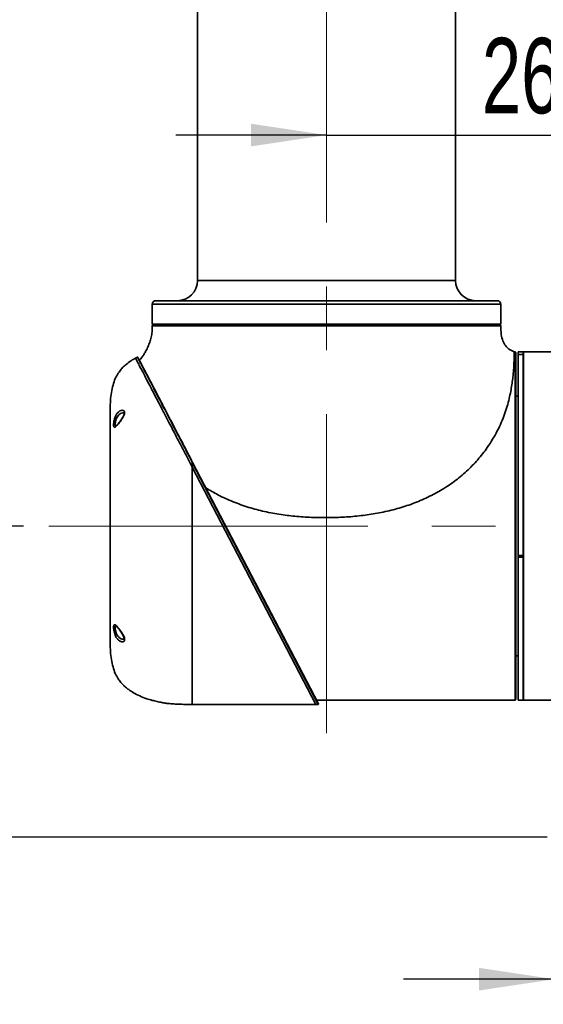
# Model space of a CAD drawing. Header units: millimetres. Extents: x 3 to 614, y 2 to 209.
# Tile 3 of 57: x 47 to 68, y 37 to 76. Entities that reach past the tile are written whole.
import ezdxf

# ---------------------------------------------------------------- set-up
doc = ezdxf.new("R2010")
doc.units = ezdxf.units.MM
doc.linetypes.add('CENTERX2', pattern=[20.32, 12.7, -2.54, 2.54, -2.54])
doc.layers.add('尺寸线', color=5, linetype='Continuous')
doc.styles.add('SLDTEXTSTYLE1', font='TXT', dxfattribs={"width": 0.7})
doc.dimstyles.new('SLDDIMSTYLE0', dxfattribs={"dimtxt": 3, "dimasz": 3, "dimexe": 0, "dimexo": 0.0625, "dimgap": 0.75, "dimtad": 2, "dimdec": 3, "dimlfac": 15, "dimrnd": 1e-09, "dimzin": 12, "dimdsep": 46, "dimtxsty": 'SLDTEXTSTYLE1', "dimsah": 1, "dimcen": 0.09, "dimadec": 0, "dimazin": 3, "dimtfac": 1, "dimtdec": 3, "dimtmove": 0, "dimatfit": 0, "dimfxl": 1, "dimfrac": 2, "dimtolj": 1, "dimtzin": 12, "dimarcsym": 0})
doc.dimstyles.new('SLDDIMSTYLE1', dxfattribs={"dimtxt": 3, "dimasz": 3, "dimexe": 0, "dimexo": 0.0625, "dimgap": 0.75, "dimtad": 2, "dimdec": 3, "dimlfac": 15, "dimrnd": 1e-09, "dimzin": 12, "dimdsep": 46, "dimtxsty": 'SLDTEXTSTYLE1', "dimsah": 1, "dimcen": 0.09, "dimadec": 0, "dimazin": 3, "dimtfac": 1, "dimtdec": 3, "dimtofl": 0, "dimtmove": 0, "dimatfit": 3, "dimfxl": 1, "dimfrac": 2, "dimtolj": 1, "dimtzin": 12, "dimarcsym": 0})

# ---------------------------------------------------------------- blocks, each defined once
blk = doc.blocks.new('_D')
at = {"layer": '尺寸线', "transparency": 16777216}
for p, q in [((38.28, 56.039), (38.28, 62.039)), ((46.926, 56.039), (37.28, 56.039)), ((38.28, 43.659), (38.28, 56.039)), ((67.761, 43.659), (37.28, 43.659)), ((38.28, 43.659), (38.28, 37.659))]:
    blk.add_line(p, q, dxfattribs=at)
for points in [[(38.28, 56.039), (38.73, 59.039), (37.83, 59.039)], [(38.28, 43.659), (37.83, 40.659), (38.73, 40.659)]]:
    blk.add_solid(points, dxfattribs=at)
at = {"layer": '尺寸线', "transparency": 16777216, "insert": (34.413, 45.484), "char_height": 3, "attachment_point": 1, "rotation": 90, "style": 'SLDTEXTSTYLE1'}
blk.add_mtext('185.7', dxfattribs=at)
blk = doc.blocks.new('_D_1')
at = {"layer": '尺寸线', "transparency": 16777216}
for p, q in [((76.581, 66.929), (76.581, 72.597)), ((58.981, 71.597), (52.981, 71.597)), ((58.981, 71.597), (76.581, 71.597)), ((76.581, 71.597), (82.581, 71.597))]:
    blk.add_line(p, q, dxfattribs=at)
for points in [[(58.981, 71.597), (55.981, 72.047), (55.981, 71.147)], [(76.581, 71.597), (79.581, 71.147), (79.581, 72.047)]]:
    blk.add_solid(points, dxfattribs=at)
at = {"layer": '尺寸线', "transparency": 16777216, "insert": (65.162, 75.464), "char_height": 3, "attachment_point": 1, "style": 'SLDTEXTSTYLE1'}
blk.add_mtext('264', dxfattribs=at)
blk = doc.blocks.new('_D_2')
at = {"layer": '尺寸线', "transparency": 16777216}
for p, q in [((50.948, 176.039), (30.336, 176.039)), ((31.336, 56.039), (31.336, 176.039)), ((46.926, 56.039), (30.336, 56.039))]:
    blk.add_line(p, q, dxfattribs=at)
for start, end in [(63.4349, 116.5651), (243.4349, 296.5651)]:
    blk.add_arc((29.59, 116.039), 3.904, start, end, dxfattribs=at)
for points in [[(31.336, 176.039), (30.886, 173.039), (31.786, 173.039)], [(31.336, 56.039), (31.786, 59.039), (30.886, 59.039)]]:
    blk.add_solid(points, dxfattribs=at)
at = {"layer": '尺寸线', "transparency": 16777216, "insert": (27.469, 112.547), "char_height": 3, "attachment_point": 1, "rotation": 90, "style": 'SLDTEXTSTYLE1'}
blk.add_mtext('1800', dxfattribs=at)
blk = doc.blocks.new('_D_3')
at = {"layer": '尺寸线', "transparency": 16777216}
for p, q in [((62.741, 112.705), (37.28, 112.705)), ((38.28, 112.705), (38.28, 56.039)), ((46.926, 56.039), (37.28, 56.039))]:
    blk.add_line(p, q, dxfattribs=at)
for points in [[(38.28, 112.705), (37.83, 109.705), (38.73, 109.705)], [(38.28, 56.039), (38.73, 59.039), (37.83, 59.039)]]:
    blk.add_solid(points, dxfattribs=at)
at = {"layer": '尺寸线', "transparency": 16777216, "insert": (34.413, 81.753), "char_height": 3, "attachment_point": 1, "rotation": 90, "style": 'SLDTEXTSTYLE1'}
blk.add_mtext('850', dxfattribs=at)
blk = doc.blocks.new('_D_10')
at = {"layer": '尺寸线', "transparency": 16777216}
for p, q in [((68.048, 42.792), (68.048, 37.004)), ((85.114, 42.792), (85.114, 37.004)), ((68.048, 38.004), (62.048, 38.004)), ((68.048, 38.004), (85.114, 38.004)), ((85.114, 38.004), (91.114, 38.004))]:
    blk.add_line(p, q, dxfattribs=at)
for points in [[(68.048, 38.004), (65.048, 38.454), (65.048, 37.554)], [(85.114, 38.004), (88.114, 37.554), (88.114, 38.454)]]:
    blk.add_solid(points, dxfattribs=at)
at = {"layer": '尺寸线', "transparency": 16777216, "char_height": 3, "attachment_point": 1, "style": 'SLDTEXTSTYLE1'}
for s, insert in [('%%c', (72.304, 41.871)), ('256', (75.621, 41.871))]:
    blk.add_mtext(s, dxfattribs=dict(at, insert=insert))

msp = doc.modelspace()

# ---------------------------------------------------------------- linework, layer by layer
at = {"color": 7, "linetype": 'Continuous', "lineweight": 35}
for p, q in [((53.84776, 102.852057), (53.84776, 65.805391)), ((64.114427, 65.805391), (64.114427, 102.852057)), ((53.84776, 65.805391), (64.114427, 65.805391)), ((52.04776, 64.872057), (52.04776, 64.072057)), ((65.914427, 64.872057), (52.04776, 64.872057)), ((52.181093, 65.005391), (65.781093, 65.005391)), ((65.914427, 64.072057), (65.914427, 64.872057)), ((58.981093, 64.072057), (52.04776, 64.072057)), ((52.24776, 64.072057), (52.24776, 64.038724)), ((65.914427, 64.072057), (58.981093, 64.072057)), ((65.714427, 64.038724), (65.714427, 64.072057)), ((65.757173, 64.038724), (65.714427, 63.995785)), ((65.913071, 64.004308), (65.912487, 64.00431)), ((51.458293, 62.755948), (51.381418, 62.715369)), ((66.481093, 62.972057), (66.44776, 62.972057)), ((66.481093, 49.105391), (66.481093, 62.972057)), ((66.514427, 62.938724), (66.514427, 49.138724)), ((66.801093, 62.972057), (66.601093, 62.972057)), ((66.601093, 62.869599), (66.601093, 62.972057)), ((66.601093, 62.869599), (66.801093, 62.869599)), ((66.601093, 62.863811), (66.601093, 62.869599)), ((66.601093, 62.863811), (66.801093, 62.863811)), ((66.601093, 54.867604), (66.601093, 62.863811)), ((66.801093, 62.972057), (66.801093, 62.869599)), ((66.801093, 62.863811), (66.801093, 62.869599)), ((66.801093, 62.863811), (66.801093, 54.867604)), ((68.554427, 62.972057), (66.814427, 62.972057)), ((66.814427, 62.972057), (66.814427, 62.281141)), ((66.814427, 62.281141), (66.814427, 49.105391)), ((66.601093, 61.205391), (66.514427, 61.205391)), ((50.372271, 60.705391), (50.372271, 51.372057)), ((53.638938, 58.571095), (53.638938, 58.378647)), ((58.643816, 48.938724), (53.638938, 58.571095)), ((53.650765, 58.572496), (58.655643, 48.958214)), ((53.638938, 58.378647), (53.638938, 48.938724)), ((58.553051, 48.938724), (53.638938, 58.378647)), ((66.601093, 54.867604), (66.801093, 54.867604)), ((66.601093, 54.867604), (66.601093, 54.813513)), ((66.801093, 54.80195), (66.801093, 54.867604)), ((66.801093, 54.813513), (66.601093, 54.813513)), ((66.601093, 54.813513), (66.601093, 54.80195)), ((66.801093, 54.80195), (66.601093, 54.80195)), ((66.601093, 49.105391), (66.601093, 54.80195)), ((66.801093, 54.804266), (66.801093, 54.80195)), ((66.801093, 54.80195), (66.801093, 49.105391)), ((66.514427, 50.872057), (66.601093, 50.872057)), ((58.579028, 49.105391), (66.481093, 49.105391)), ((66.601093, 49.105391), (66.801093, 49.105391)), ((66.814427, 49.105391), (68.554427, 49.105391)), ((53.638938, 48.938724), (58.553051, 48.938724)), ((58.553051, 48.938724), (58.643816, 48.938724))]:
    msp.add_line(p, q, dxfattribs=at)
at = {"color": 7, "linetype": 'Continuous', "lineweight": 35, "flags": 128}
msp.add_lwpolyline([(53.650765, 58.572496), (53.650238, 58.573064), (53.649363, 58.573426), (53.648167, 58.573569), (53.646687, 58.573489), (53.644969, 58.57319), (53.643065, 58.572679), (53.641033, 58.571974), (53.638938, 58.571095)], dxfattribs=at)
at = {"color": 7, "linetype": 'Continuous', "lineweight": 35}
for centre, radius, start, end in [((53.04776, 65.805391), 0.8, 270, 0), ((64.914427, 65.805391), 0.8, 180, 270), ((52.181093, 64.872057), 0.133333, 90, 180), ((65.781093, 64.872057), 0.133333, 0, 90), ((52.081085, 64.005391), 0.033333, 89.9259047, 179.5694539), ((65.87973, 64.005391), 0.033333, 357.9568801, 90.089018), ((51.462109, 62.747988), 0.013333, 27.4997548, 106.2124158), ((66.481093, 62.938724), 0.033333, 0, 90), ((66.814427, 62.958724), 0.013333, 90, 180), ((66.481093, 49.138724), 0.033333, 270, 360), ((66.814427, 49.118724), 0.013333, 180, 270), ((58.643816, 48.952057), 0.013333, 270, 27.5)]:
    msp.add_arc(centre, radius, start, end, dxfattribs=at)
for points, knots in [([(52.047448, 64.00546), (52.0474, 63.962545), (52.047309, 63.880717), (52.041701, 63.764971), (52.026577, 63.657403), (51.997521, 63.521311), (51.951085, 63.362705), (51.891868, 63.210627), (51.840335, 63.096747), (51.789549, 62.995032), (51.726243, 62.883707), (51.640372, 62.758765), (51.577958, 62.67412), (51.537899, 62.634071), (51.536941, 62.633113)], [0, 0, 0, 0, 0.086009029, 0.163995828, 0.23200816, 0.303450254, 0.442756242, 0.562659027, 0.630231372, 0.693204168, 0.790486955, 0.886480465, 0.997286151, 1, 1, 1, 1]), ([(65.912487, 64.00431), (65.910034, 64.004319), (65.905013, 64.004337), (65.87234, 64.004418), (65.812693, 64.004524), (65.704228, 64.004663), (65.488451, 64.004952), (65.195964, 64.005409), (64.821216, 64.006342), (64.364775, 64.007488), (63.840247, 64.008271), (63.251367, 64.008265), (62.607711, 64.007791), (61.918351, 64.007074), (61.190857, 64.006384), (60.435869, 64.005817), (59.663006, 64.005436), (58.881812, 64.005341), (58.102474, 64.005485), (57.335796, 64.005792), (56.592113, 64.00623), (55.879785, 64.006728), (55.202227, 64.007321), (54.570521, 64.007576), (53.992204, 64.007198), (53.479062, 64.006093), (53.039106, 64.004958), (52.674066, 64.004501), (52.391043, 64.004629), (52.194055, 64.005064), (52.071152, 64.005374), (52.055556, 64.00543), (52.047774, 64.005457)], [0, 0, 0, 0, 0.018792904, 0.038458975, 0.04672501, 0.079731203, 0.112826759, 0.145833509, 0.181481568, 0.217241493, 0.252887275, 0.288747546, 0.32472412, 0.360585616, 0.396455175, 0.432439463, 0.468309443, 0.504117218, 0.54003862, 0.575846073, 0.611388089, 0.64704168, 0.682583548, 0.718625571, 0.75478562, 0.790827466, 0.826536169, 0.862356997, 0.898066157, 0.932024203, 0.966079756, 1, 1, 1, 1]), ([(52.081063, 64.038724), (52.085233, 64.038724), (52.093572, 64.038724), (52.161121, 64.038724), (52.270295, 64.038724), (52.426389, 64.038724), (52.627814, 64.038724), (52.876442, 64.038724), (53.170588, 64.038724), (53.507072, 64.038724), (53.880691, 64.038724), (54.291688, 64.038724), (54.741278, 64.038724), (55.220034, 64.038724), (55.718627, 64.038724), (56.237039, 64.038724), (56.779787, 64.038724), (57.339466, 64.038724), (57.9068, 64.038724), (58.483034, 64.038724), (59.068394, 64.038724), (59.653448, 64.038724), (60.228473, 64.038724), (60.795205, 64.038724), (61.354384, 64.038724), (61.896386, 64.038724), (62.412337, 64.038724), (62.904359, 64.038724), (63.372863, 64.038724), (63.808575, 64.038724), (64.204709, 64.038724), (64.563817, 64.038724), (64.886543, 64.038724), (65.167448, 64.038724), (65.402325, 64.038724), (65.592977, 64.038724), (65.738408, 64.038724), (65.826232, 64.038724), (65.871669, 64.038724), (65.876706, 64.038724), (65.879172, 64.038724)], [0, 0, 0, 0, 0.025161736, 0.050323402, 0.076144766, 0.101966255, 0.128399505, 0.154832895, 0.182019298, 0.20920523, 0.235866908, 0.262528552, 0.289987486, 0.317446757, 0.343754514, 0.37006221, 0.397122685, 0.424183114, 0.450683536, 0.477183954, 0.504451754, 0.531719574, 0.558264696, 0.58480967, 0.612126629, 0.639443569, 0.665978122, 0.692512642, 0.719826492, 0.747140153, 0.773521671, 0.799903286, 0.827047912, 0.854192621, 0.880650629, 0.907108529, 0.934330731, 0.961552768, 0.981176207, 1, 1, 1, 1]), ([(66.44776, 62.972057), (66.374506, 63.004226), (66.247987, 63.059786), (66.093233, 63.214176), (65.985048, 63.40921), (65.914588, 63.683636), (65.915467, 63.886544), (65.915978, 64.00444)], [0, 0, 0, 0, 0.19003051, 0.328208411, 0.515352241, 0.718405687, 1, 1, 1, 1]), ([(51.381418, 62.715369), (51.337473, 62.693472), (51.222374, 62.63612), (51.07341, 62.523687), (50.923332, 62.406261), (50.804569, 62.273976), (50.682189, 62.113631), (50.564234, 61.902332), (50.477414, 61.639886), (50.416046, 61.345871), (50.37901, 61.030602), (50.374535, 60.814628), (50.372271, 60.705391)], [0, 0, 0, 0, 0.061526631, 0.16114937, 0.233370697, 0.300302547, 0.383512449, 0.4863297, 0.602278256, 0.728973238, 0.862918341, 1, 1, 1, 1]), ([(53.638938, 58.378647), (53.583436, 58.485265), (53.473345, 58.696748), (53.312854, 59.005031), (53.155958, 59.30646), (53.003152, 59.599932), (52.85362, 59.887235), (52.700294, 60.181763), (52.546089, 60.477995), (52.392108, 60.773762), (52.246592, 61.053308), (52.109526, 61.316616), (51.972122, 61.580573), (51.838376, 61.837494), (51.715703, 62.073147), (51.612019, 62.272321), (51.517131, 62.454604), (51.440247, 62.602271), (51.388263, 62.702206), (51.381994, 62.714215), (51.378884, 62.720171)], [0, 0, 0, 0, 0.042520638, 0.084342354, 0.125550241, 0.167629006, 0.209121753, 0.251262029, 0.300861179, 0.349860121, 0.400075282, 0.450317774, 0.500658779, 0.563514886, 0.625858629, 0.688113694, 0.750676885, 0.834363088, 0.917840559, 1, 1, 1, 1]), ([(53.638938, 58.571095), (53.638937, 58.571096), (53.537807, 58.765634), (53.338135, 59.149677), (53.050423, 59.70277), (52.786623, 60.2094), (52.550049, 60.663302), (52.340546, 61.065191), (52.150417, 61.429861), (51.969967, 61.776315), (51.806604, 62.08954), (51.667907, 62.354628), (51.561433, 62.558316), (51.491869, 62.691715), (51.457256, 62.757987), (51.459949, 62.752829), (51.460831, 62.751139)], [0, 0, 0, 0, 0.000000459, 0.079678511, 0.159504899, 0.239120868, 0.310611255, 0.382434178, 0.45431154, 0.525876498, 0.610877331, 0.696153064, 0.781198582, 0.869021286, 0.957084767, 1, 1, 1, 1]), ([(51.47852, 62.74534), (51.477641, 62.747028), (51.474959, 62.75218), (51.509418, 62.685985), (51.578759, 62.552783), (51.68467, 62.349329), (51.82252, 62.084521), (51.985311, 61.771803), (52.165322, 61.426005), (52.354822, 61.061979), (52.563669, 60.660788), (52.79952, 60.207722), (53.062907, 59.70176), (53.349808, 59.150629), (53.550508, 58.765088), (53.650765, 58.572496)], [0, 0, 0, 0, 0.042917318, 0.1309887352, 0.2188193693, 0.303860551, 0.3891316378, 0.4741275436, 0.5456853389, 0.6175553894, 0.6893707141, 0.7608535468, 0.8404779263, 0.9203131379, 1, 1, 1, 1]), ([(54.180432, 57.555016), (54.337679, 57.460966), (54.68469, 57.25342), (55.259963, 56.996553), (55.881434, 56.775486), (56.520321, 56.607828), (57.159133, 56.489499), (57.811871, 56.412653), (58.463399, 56.373988), (59.122153, 56.368334), (59.780526, 56.392845), (60.430987, 56.453072), (61.079889, 56.553946), (61.712586, 56.698427), (62.337644, 56.89408), (62.939178, 57.140453), (63.518481, 57.44265), (64.063153, 57.799877), (64.561676, 58.211228), (65.004365, 58.668837), (65.340934, 59.101513), (65.592474, 59.489822), (65.779025, 59.825302), (65.937168, 60.160564), (66.06677, 60.488989), (66.169796, 60.807033), (66.248931, 61.108752), (66.309416, 61.393725), (66.354796, 61.660016), (66.387601, 61.903912), (66.410668, 62.124316), (66.426372, 62.321039), (66.435292, 62.473406), (66.44054, 62.592019), (66.443559, 62.680078), (66.445536, 62.758438), (66.446707, 62.823409), (66.447295, 62.872995), (66.447581, 62.910945), (66.447705, 62.936124), (66.447744, 62.954653), (66.447757, 62.968715), (66.447759, 62.970831), (66.44776, 62.972057)], [0, 0, 0, 0, 0.027378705, 0.060418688, 0.093571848, 0.125421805, 0.158504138, 0.190065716, 0.223052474, 0.255464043, 0.287947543, 0.320937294, 0.352500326, 0.385492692, 0.417317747, 0.449790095, 0.482105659, 0.514606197, 0.547164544, 0.579552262, 0.612180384, 0.63340532, 0.654891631, 0.67675786, 0.698348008, 0.719813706, 0.741757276, 0.762979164, 0.784611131, 0.806762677, 0.827818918, 0.849255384, 0.871317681, 0.885034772, 0.90001617, 0.913826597, 0.928535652, 0.942459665, 0.953292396, 0.965852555, 0.974280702, 0.985098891, 1, 1, 1, 1]), ([(50.539729, 60.28065), (50.542501, 60.290807), (50.555318, 60.337774), (50.586458, 60.421836), (50.642447, 60.51899), (50.719688, 60.597754), (50.807764, 60.647435), (50.884402, 60.651459), (50.933612, 60.616898), (50.951132, 60.566822), (50.944111, 60.50376), (50.913148, 60.42146), (50.876379, 60.355786), (50.821144, 60.265287), (50.754306, 60.166431), (50.661718, 60.060469), (50.592269, 59.987408), (50.546156, 59.957031), (50.518804, 59.972039), (50.507044, 60.024521), (50.508211, 60.105103), (50.519463, 60.195318), (50.533719, 60.255344), (50.539729, 60.28065)], [0, 0, 0, 0, 0.013425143, 0.062078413, 0.114529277, 0.171720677, 0.237652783, 0.309595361, 0.35259107, 0.387520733, 0.422465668, 0.456199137, 0.509302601, 0.517396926, 0.591526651, 0.660854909, 0.719355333, 0.776972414, 0.828204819, 0.875536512, 0.921257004, 0.966803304, 1, 1, 1, 1]), ([(50.899712, 60.547969), (50.899764, 60.547979), (50.909606, 60.549915), (50.916074, 60.543115), (50.920816, 60.541919), (50.926305, 60.524931), (50.924121, 60.492635), (50.910968, 60.448613), (50.886735, 60.39436), (50.851844, 60.33087), (50.808002, 60.260026), (50.757399, 60.187326), (50.70494, 60.122951), (50.658901, 60.071333), (50.623553, 60.035346), (50.603898, 60.016682), (50.592285, 60.012097), (50.595483, 60.012776), (50.595495, 60.012779)], [0, 0, 0, 0, 0.0004599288, 0.0871493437, 0.1744747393, 0.227426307, 0.2769014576, 0.3301331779, 0.3905891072, 0.4622621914, 0.5452031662, 0.6357849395, 0.7307180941, 0.815633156, 0.8884693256, 0.9495931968, 0.9998245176, 1, 1, 1, 1]), ([(50.898553, 60.542031), (50.884639, 60.543273), (50.844973, 60.546813), (50.774267, 60.510301), (50.70104, 60.452607), (50.64721, 60.377361), (50.617282, 60.311966), (50.604925, 60.275164), (50.602256, 60.267214)], [0, 0, 0, 0, 0.134408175, 0.383180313, 0.592739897, 0.779770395, 0.952428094, 1, 1, 1, 1]), ([(50.602256, 60.267214), (50.596463, 60.247364), (50.582716, 60.200269), (50.571766, 60.128803), (50.570852, 60.065146), (50.581117, 60.021926), (50.59891, 60.017829), (50.607822, 60.015777)], [0, 0, 0, 0, 0.1512990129, 0.3589744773, 0.5675607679, 0.7834028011, 1, 1, 1, 1]), ([(50.539729, 51.796798), (50.5364, 51.810188), (50.523887, 51.860516), (50.510537, 51.94523), (50.506163, 52.033295), (50.51399, 52.092344), (50.533949, 52.118191), (50.567309, 52.109221), (50.615906, 52.065972), (50.683648, 51.992729), (50.769766, 51.889653), (50.833621, 51.792965), (50.886233, 51.704209), (50.921905, 51.636958), (50.94875, 51.55592), (50.948601, 51.494602), (50.923177, 51.448793), (50.869376, 51.424311), (50.793056, 51.43628), (50.699924, 51.493823), (50.618502, 51.590835), (50.567125, 51.702254), (50.547527, 51.769886), (50.539729, 51.796798)], [0, 0, 0, 0, 0.017628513, 0.066262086, 0.112459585, 0.157928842, 0.2038698, 0.251411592, 0.301970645, 0.357123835, 0.418192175, 0.489783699, 0.503427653, 0.549963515, 0.587116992, 0.624243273, 0.657597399, 0.706896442, 0.771800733, 0.836936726, 0.910563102, 0.964411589, 1, 1, 1, 1]), ([(50.608057, 52.059966), (50.604704, 52.060741), (50.590781, 52.063959), (50.577906, 52.043331), (50.569694, 51.997306), (50.574102, 51.926967), (50.586983, 51.860195), (50.599047, 51.820732), (50.602256, 51.810234)], [0, 0, 0, 0, 0.066699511, 0.276933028, 0.485154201, 0.696744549, 0.919332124, 1, 1, 1, 1]), ([(50.597149, 52.063817), (50.597298, 52.063767), (50.597685, 52.06364), (50.614824, 52.050766), (50.641365, 52.02446), (50.680024, 51.982743), (50.728428, 51.926654), (50.78169, 51.856732), (50.831691, 51.780257), (50.873463, 51.708552), (50.903337, 51.647895), (50.921098, 51.598191), (50.926773, 51.560466), (50.923088, 51.540423), (50.918445, 51.535014), (50.914581, 51.530265), (50.902348, 51.530455), (50.897616, 51.530528)], [0, 0, 0, 0, 0.032885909, 0.085376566, 0.148505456, 0.222984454, 0.308977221, 0.403700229, 0.499179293, 0.580108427, 0.64788962, 0.704665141, 0.756338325, 0.809874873, 0.866078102, 0.948196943, 1, 1, 1, 1]), ([(50.602256, 51.810234), (50.609758, 51.789204), (50.629806, 51.733003), (50.680422, 51.646591), (50.758217, 51.576194), (50.836714, 51.53423), (50.880449, 51.533713), (50.898041, 51.533506)], [0, 0, 0, 0, 0.126714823, 0.338628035, 0.587198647, 0.833947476, 1, 1, 1, 1]), ([(50.372271, 51.372057), (50.374534, 51.26282), (50.379007, 51.046844), (50.416055, 50.731584), (50.477381, 50.437538), (50.564339, 50.175192), (50.677118, 49.972146), (50.788539, 49.825315), (50.883389, 49.713025), (50.990248, 49.616204), (51.127504, 49.514371), (51.309929, 49.387544), (51.551358, 49.269285), (51.800361, 49.165834), (52.034807, 49.101647), (52.235209, 49.05232), (52.420159, 49.014112), (52.585527, 48.985879), (52.745811, 48.966869), (52.917497, 48.954354), (53.121699, 48.94502), (53.365469, 48.939561), (53.542281, 48.93902), (53.638938, 48.938724)], [0, 0, 0, 0, 0.069509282, 0.137428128, 0.201670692, 0.260464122, 0.312599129, 0.348599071, 0.377691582, 0.406009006, 0.440120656, 0.486450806, 0.547153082, 0.610773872, 0.657772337, 0.701657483, 0.742141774, 0.77793548, 0.808394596, 0.844828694, 0.887469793, 0.938483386, 1, 1, 1, 1])]:
    msp.add_open_spline(points, degree=3, knots=knots, dxfattribs=at)
at = {"layer": '尺寸线', "linetype": 'CENTERX2', "lineweight": 18}
for p, q in [((58.981093, 47.792273), (58.981093, 119.84805)), ((47.926386, 56.038724), (84.896202, 56.038724))]:
    msp.add_line(p, q, dxfattribs=at)

# ---------------------------------------------------------------- dimensions: what is measured, and where the dimension line sits
at = {"layer": '尺寸线'}
dim = msp.add_linear_dim(base=(31.336081, 176.038711), p1=(47.926386, 56.038724), p2=(51.947786, 176.038711), angle=90, text='(<>)', dimstyle='SLDDIMSTYLE1', dxfattribs=at)
dim.commit()
dim.dimension.update_dxf_attribs({"geometry": '_D_2', "text_midpoint": (31.336081, 116.038717), "dimtype": 160})
for p1, dimstyle, picture, middle in [((63.741093, 112.705391), 'SLDDIMSTYLE1', '_D_3', (38.279774, 84.372057)), ((68.76128, 43.658724), 'SLDDIMSTYLE0', '_D', (38.279774, 49.848724))]:
    dim = msp.add_linear_dim(base=(38.279774, 56.038724), p1=p1, p2=(47.926386, 56.038724), angle=90, dimstyle=dimstyle, dxfattribs=at)
    dim.commit()
    dim.dimension.update_dxf_attribs({"geometry": picture, "text_midpoint": middle, "dimtype": 160})
dim = msp.add_linear_dim(base=(76.581093, 71.597025), p1=(58.981093, 47.792273), p2=(76.581093, 65.929336), dimstyle='SLDDIMSTYLE0', dxfattribs=at)
dim.commit()
dim.dimension.update_dxf_attribs({"geometry": '_D_1', "text_midpoint": (67.781093, 71.597025), "dimtype": 160})
dim = msp.add_linear_dim(base=(85.114427, 38.00426), p1=(68.04776, 43.792057), p2=(85.114427, 43.792057), text='%%c<>', dimstyle='SLDDIMSTYLE0', dxfattribs=at)
dim.commit()
dim.dimension.update_dxf_attribs({"geometry": '_D_10', "text_midpoint": (76.581093, 38.00426), "dimtype": 160})

doc.saveas('drawing.dxf')
